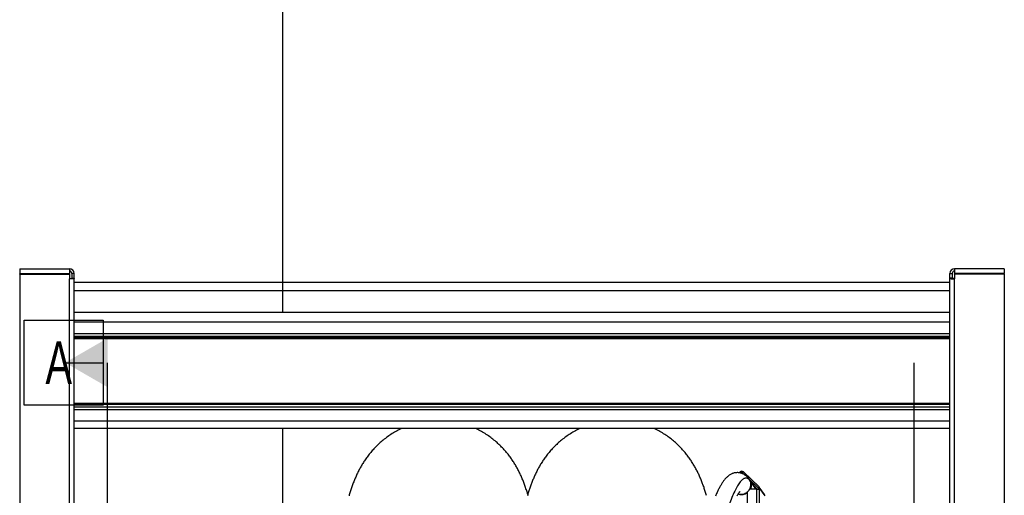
# Model space of a CAD drawing. Extents: x 0 to 420, y -81 to 390.
# Tile 14 of 16: x 152 to 234, y 236 to 276. Entities that reach past the tile are written whole.
import ezdxf

# ---------------------------------------------------------------- set-up
doc = ezdxf.new("R2010")
doc.units = 0
doc.header["$LTSCALE"] = 23.1
for name, color, linetype in [('110528_DXF_DIMENSION', 7, 'CONTINUOUS'), ('110534_DXF_CONTINUOUS_LINE', 7, 'CONTINUOUS'), ('110536_DXF_CONTINUOUS_LINE', 7, 'CONTINUOUS'), ('110660_DXF_CONTINUOUS_LINE', 7, 'CONTINUOUS'), ('110801_DXF_CONTINUOUS_LINE', 7, 'CONTINUOUS'), ('AG_HOSE_125_DXF_CONTINUOUS', 7, 'CONTINUOUS'), ('GUIDE_125_DXF_CONTINUOUS_L', 7, 'CONTINUOUS')]:
    doc.layers.add(name, color=color, linetype=linetype)
doc.styles.get("Standard").update_dxf_attribs({"font": 'txt', "width": 0.7})

msp = doc.modelspace()

# ---------------------------------------------------------------- linework, layer by layer
at = {"layer": '110528_DXF_DIMENSION', "color": 2, "linetype": 'CONTINUOUS'}
for p, q in [((152.75222, 243.72373), (152.75222, 250.72373)), ((152.75222, 250.72373), (159.25222, 250.72373)), ((159.25222, 250.72373), (159.25222, 243.72373)), ((156.12722, 247.22373), (159.25222, 247.22373)), ((159.62722, 164.72489), (159.62722, 247.22373)), ((226.12272, 247.22373), (226.12272, 164.72489)), ((159.25222, 243.72373), (152.75222, 243.72373))]:
    msp.add_line(p, q, dxfattribs=at)
msp.add_solid([(159.62722, 249.24446), (159.62722, 245.20301), (156.12722, 247.22373)], dxfattribs=at)
at = {"layer": '110534_DXF_CONTINUOUS_LINE', "color": 3, "linetype": 'CONTINUOUS'}
for p, q in [((152.37722, 254.97431), (152.37722, 254.57431)), ((152.37722, 254.97431), (156.47722, 254.97431)), ((156.47722, 254.97431), (156.47722, 254.57431)), ((152.37722, 254.57431), (156.47722, 254.57431)), ((152.37722, 254.52932), (152.37722, 212.7493)), ((152.37722, 254.52932), (156.47722, 254.52932)), ((156.47722, 254.52932), (156.47722, 254.13378)), ((156.87722, 206.65118), (156.87722, 254.57431))]:
    msp.add_line(p, q, dxfattribs=at)
at = {"layer": '110534_DXF_CONTINUOUS_LINE', "color": 7, "linetype": 'CONTINUOUS'}
for p, q in [((152.37722, 254.52932), (152.37722, 254.55909)), ((152.37722, 254.55909), (156.47722, 254.55909)), ((156.47722, 254.52932), (156.47722, 254.55909)), ((156.67722, 254.57431), (156.67722, 254.19331)), ((156.87722, 254.57431), (156.67722, 254.57431)), ((156.67722, 254.19331), (156.87722, 254.19331))]:
    msp.add_line(p, q, dxfattribs=at)
at = {"layer": '110534_DXF_CONTINUOUS_LINE', "color": 9, "linetype": 'CONTINUOUS'}
msp.add_line((156.47722, 206.70843), (156.47722, 254.13378), dxfattribs=at)
at = {"layer": '110534_DXF_CONTINUOUS_LINE', "color": 3, "linetype": 'CONTINUOUS'}
msp.add_arc((156.47722, 254.57431), 0.4, 0, 90, dxfattribs=at)
at = {"layer": '110534_DXF_CONTINUOUS_LINE', "color": 7, "linetype": 'CONTINUOUS'}
msp.add_arc((156.47722, 254.57431), 0.2, 0, 90, dxfattribs=at)
msp.add_open_spline([(156.47722, 254.16355), (156.50274, 254.16355), (156.55009, 254.16489), (156.61168, 254.17032), (156.6524, 254.17812), (156.67192, 254.18551), (156.67722, 254.19099), (156.67722, 254.19331)], degree=3, knots=[0, 0, 0, 0, 0.37199971, 0.68878527, 0.90457539, 0.96616636, 1, 1, 1, 1], dxfattribs=at)
at = {"layer": '110534_DXF_CONTINUOUS_LINE', "color": 3, "linetype": 'CONTINUOUS'}
msp.add_open_spline([(156.87722, 254.19331), (156.87722, 254.18867), (156.86662, 254.1777), (156.82759, 254.16292), (156.74614, 254.14732), (156.62297, 254.13647), (156.52827, 254.13378), (156.47722, 254.13378)], degree=3, knots=[0, 0, 0, 0, 0.03383342, 0.09542291, 0.3112148, 0.627999, 1, 1, 1, 1], dxfattribs=at)
at = {"layer": '110536_DXF_CONTINUOUS_LINE', "color": 3, "linetype": 'CONTINUOUS'}
for p, q in [((233.57722, 254.97431), (229.47722, 254.97431)), ((229.47722, 254.97431), (229.47722, 254.57431)), ((233.57722, 254.97431), (233.57722, 254.57431)), ((229.07722, 190.47431), (229.07722, 254.57431)), ((233.57722, 254.57431), (229.47722, 254.57431)), ((233.57722, 254.52932), (229.47722, 254.52932)), ((229.47722, 254.52932), (229.47722, 254.13378)), ((233.57722, 254.52932), (233.57722, 212.7493))]:
    msp.add_line(p, q, dxfattribs=at)
at = {"layer": '110536_DXF_CONTINUOUS_LINE', "color": 7, "linetype": 'CONTINUOUS'}
for p, q in [((229.07722, 254.57431), (229.27722, 254.57431)), ((229.27722, 254.19331), (229.07722, 254.19331)), ((229.27722, 254.57431), (229.27722, 254.19331)), ((233.57722, 254.55909), (229.47722, 254.55909)), ((229.47722, 254.52932), (229.47722, 254.55909)), ((233.57722, 254.52932), (233.57722, 254.55909))]:
    msp.add_line(p, q, dxfattribs=at)
at = {"layer": '110536_DXF_CONTINUOUS_LINE', "color": 9, "linetype": 'CONTINUOUS'}
msp.add_line((229.47722, 206.70843), (229.47722, 254.13378), dxfattribs=at)
at = {"layer": '110536_DXF_CONTINUOUS_LINE', "color": 3, "linetype": 'CONTINUOUS'}
msp.add_arc((229.47722, 254.57431), 0.4, 90, 180, dxfattribs=at)
at = {"layer": '110536_DXF_CONTINUOUS_LINE', "color": 7, "linetype": 'CONTINUOUS'}
msp.add_arc((229.47722, 254.57431), 0.2, 90, 180, dxfattribs=at)
at = {"layer": '110536_DXF_CONTINUOUS_LINE', "color": 3, "linetype": 'CONTINUOUS'}
msp.add_open_spline([(229.07722, 254.19331), (229.07722, 254.18867), (229.08781, 254.1777), (229.12685, 254.16292), (229.2083, 254.14732), (229.33147, 254.13647), (229.42617, 254.13378), (229.47722, 254.13378)], degree=3, knots=[0, 0, 0, 0, 0.03383342, 0.09542291, 0.3112148, 0.627999, 1, 1, 1, 1], dxfattribs=at)
at = {"layer": '110536_DXF_CONTINUOUS_LINE', "color": 7, "linetype": 'CONTINUOUS'}
msp.add_open_spline([(229.47722, 254.16355), (229.4517, 254.16355), (229.40434, 254.16489), (229.34276, 254.17032), (229.30203, 254.17812), (229.28252, 254.18551), (229.27722, 254.19099), (229.27722, 254.19331)], degree=3, knots=[0, 0, 0, 0, 0.37199971, 0.68878527, 0.90457539, 0.96616636, 1, 1, 1, 1], dxfattribs=at)
at = {"layer": '110660_DXF_CONTINUOUS_LINE', "color": 7, "linetype": 'CONTINUOUS'}
for p, q in [((211.71982, 238.14448), (211.78191, 238.20782)), ((212.06169, 238.21627), (213.34757, 236.9823)), ((212.37963, 236.55811), (212.37963, 228.60242)), ((213.17094, 236.80187), (212.57038, 236.78373)), ((213.81008, 236.35409), (213.36918, 236.95759)), ((213.40551, 236.75756), (213.39816, 236.76762)), ((213.40551, 236.84558), (213.40551, 236.75756))]:
    msp.add_line(p, q, dxfattribs=at)
at = {"layer": '110660_DXF_CONTINUOUS_LINE', "color": 9, "linetype": 'CONTINUOUS'}
for p, q in [((211.85186, 238.1407), (211.78191, 238.20782)), ((211.87329, 238.11136), (211.85186, 238.1407)), ((211.99174, 238.14493), (212.06169, 238.21627)), ((212.07636, 238.0291), (211.99174, 238.14493)), ((213.00867, 236.97276), (212.56777, 237.57625)), ((213.17094, 228.62633), (213.17094, 236.80187)), ((213.27763, 236.91095), (213.34757, 236.9823)), ((213.29673, 236.8848), (213.27763, 236.91095)), ((213.3066, 236.84259), (213.40551, 236.84558)), ((213.39816, 228.59207), (213.39816, 236.76762)), ((213.84641, 236.24209), (213.40551, 236.84558))]:
    msp.add_line(p, q, dxfattribs=at)
at = {"layer": '110660_DXF_CONTINUOUS_LINE', "color": 3, "linetype": 'CONTINUOUS'}
for p, q in [((211.83357, 238.12205), (211.85186, 238.1407)), ((211.99174, 238.14493), (212.16827, 237.97552)), ((212.52864, 237.62971), (213.27763, 236.91095)), ((212.96981, 237.02594), (213.20288, 236.80229)), ((213.3066, 236.84259), (213.3066, 236.79608))]:
    msp.add_line(p, q, dxfattribs=at)
at = {"layer": '110660_DXF_CONTINUOUS_LINE', "color": 9, "linetype": 'CONTINUOUS'}
for centre, radius, start, end in [((212.40309, 236.53028), 0.75001, 32.5148722, 36.1538885), ((212.40383, 236.53078), 0.74911, 31.3592465, 32.5131323), ((212.39921, 236.52817), 0.75442, 21.1099555, 31.3457638)]:
    msp.add_arc(centre, radius, start, end, dxfattribs=at)
at = {"layer": '110660_DXF_CONTINUOUS_LINE', "color": 3, "linetype": 'CONTINUOUS'}
msp.add_arc((213.21241, 236.84304), 0.09415, 36.1577181, 46.1575746, dxfattribs=at)
at = {"layer": '110660_DXF_CONTINUOUS_LINE', "color": 7, "linetype": 'CONTINUOUS'}
msp.add_arc((213.21713, 236.84648), 0.18831, 36.1577181, 46.1575746, dxfattribs=at)
for points, knots in [([(212.06169, 238.21627), (212.0257, 238.25081), (211.91976, 238.29123), (211.81758, 238.2442), (211.78191, 238.20782)], [0, 0, 0, 0, 0.49470038, 1, 1, 1, 1]), ([(213.17094, 236.80187), (213.19692, 236.80266), (213.24662, 236.80222), (213.31381, 236.79616), (213.36099, 236.78716), (213.38704, 236.77688), (213.39575, 236.77092), (213.39816, 236.76762)], [0, 0, 0, 0, 0.33444875, 0.63851641, 0.86899139, 0.94733158, 1, 1, 1, 1])]:
    msp.add_open_spline(points, degree=3, knots=knots, dxfattribs=at)
at = {"layer": '110660_DXF_CONTINUOUS_LINE', "color": 3, "linetype": 'CONTINUOUS'}
msp.add_open_spline([(211.99174, 238.14493), (211.97375, 238.16219), (211.92078, 238.18241), (211.86969, 238.15889), (211.85186, 238.1407)], degree=3, knots=[0, 0, 0, 0, 0.49470038, 1, 1, 1, 1], dxfattribs=at)
at = {"layer": '110660_DXF_CONTINUOUS_LINE', "color": 9, "linetype": 'CONTINUOUS'}
for points, knots in [([(212.56777, 237.57625), (212.61453, 237.51225), (212.68827, 237.36797), (212.71311, 237.20795), (212.71311, 237.12823)], [0, 0, 0, 0, 0.49854987, 1, 1, 1, 1]), ([(212.71311, 237.12823), (212.71311, 237.04016), (212.69253, 236.92113), (212.64737, 236.81229), (212.63452, 236.78553)], [0, 0, 0, 0, 0.74792261, 1, 1, 1, 1]), ([(212.37985, 236.47944), (212.27177, 236.40025), (212.01417, 236.29392), (211.73655, 236.32577), (211.61329, 236.3737)], [0, 0, 0, 0, 0.5032665, 1, 1, 1, 1])]:
    msp.add_open_spline(points, degree=3, knots=knots, dxfattribs=at)
at = {"layer": '110660_DXF_CONTINUOUS_LINE', "color": 7, "linetype": 'CONTINUOUS'}
for points in [[(212.37963, 236.55811), (212.45568, 236.62068), (212.52142, 236.69828), (212.57038, 236.78373)], [(213.40551, 236.84558), (213.40551, 236.88483), (213.39233, 236.92589), (213.36917, 236.95758)], [(213.84641, 236.24209), (213.84641, 236.28134), (213.83323, 236.3224), (213.81007, 236.35409)]]:
    msp.add_open_spline(points, degree=3, dxfattribs=at)
at = {"layer": '110660_DXF_CONTINUOUS_LINE', "color": 3, "linetype": 'CONTINUOUS'}
msp.add_open_spline([(213.3066, 236.84259), (213.3066, 236.86222), (213.30001, 236.88275), (213.28843, 236.89859)], degree=3, dxfattribs=at)
at = {"layer": '110801_DXF_CONTINUOUS_LINE', "color": 7, "linetype": 'CONTINUOUS'}
for p, q in [((156.87722, 253.8752), (229.07722, 253.8752)), ((229.07722, 251.37431), (156.87722, 251.37431)), ((229.07722, 241.79409), (156.87722, 241.79409))]:
    msp.add_line(p, q, dxfattribs=at)
at = {"layer": '110801_DXF_CONTINUOUS_LINE', "color": 9, "linetype": 'CONTINUOUS'}
for p, q in [((156.87722, 253.17532), (229.07722, 253.17532)), ((229.07722, 250.57024), (156.87722, 250.57024)), ((156.87722, 249.61912), (229.07722, 249.61912)), ((156.87722, 249.4224), (229.07722, 249.4224)), ((229.07722, 249.26878), (156.87722, 249.26878)), ((229.07722, 249.20321), (156.87722, 249.20321)), ((229.07722, 243.84625), (156.87722, 243.84625)), ((229.07722, 243.77197), (156.87722, 243.77197)), ((229.07722, 243.56398), (156.87722, 243.56398)), ((229.07722, 243.34114), (156.87722, 243.34114)), ((229.07722, 242.39002), (156.87722, 242.39002))]:
    msp.add_line(p, q, dxfattribs=at)
at = {"layer": 'AG_HOSE_125_DXF_CONTINUOUS', "color": 4, "linetype": 'CONTINUOUS'}
for p, q in [((174.07497, 251.37431), (174.07497, 389.79118)), ((174.07497, 228.5151), (174.07497, 241.79409))]:
    msp.add_line(p, q, dxfattribs=at)
at = {"layer": 'AG_HOSE_125_DXF_CONTINUOUS', "color": 7, "linetype": 'CONTINUOUS'}
for points in [[(183.87242, 241.79409), (183.8093, 241.76444), (183.7034, 241.71258), (183.59862, 241.65915), (183.49505, 241.6042), (183.3927, 241.54778), (183.2916, 241.48991), (183.19185, 241.43068), (183.09345, 241.37012), (182.99641, 241.30827), (182.90083, 241.24522), (182.80672, 241.181), (182.71408, 241.11566), (182.623, 241.04931), (182.53349, 240.98198), (182.44554, 240.91372), (182.35925, 240.84463), (182.2746, 240.77478), (182.19159, 240.70419), (182.11026, 240.63296), (182.03061, 240.56113), (181.9526, 240.48873), (181.87627, 240.41586), (181.80161, 240.34254), (181.72858, 240.26883), (181.65722, 240.19479), (181.58752, 240.1205), (181.51945, 240.04596), (181.45293, 239.97117), (181.38796, 239.89618), (181.3245, 239.821), (181.26247, 239.74558), (181.20177, 239.66988), (181.14246, 239.59398), (181.08461, 239.51805), (181.02815, 239.44207), (180.9731, 239.3661), (180.91965, 239.29048), (180.86784, 239.21537), (180.81754, 239.14067), (180.76871, 239.06638), (180.72136, 238.99264), (180.6754, 238.91935), (180.63056, 238.84616), (180.58681, 238.77309), (180.54412, 238.70013), (180.50228, 238.62695), (180.46124, 238.55353), (180.421, 238.47987), (180.38138, 238.40564), (180.34231, 238.33073), (180.30382, 238.25522), (180.26591, 238.17907), (180.22849, 238.10214), (180.19161, 238.02452), (180.15543, 237.94652), (180.11991, 237.86814), (180.08504, 237.78934), (180.05091, 237.71036), (180.01751, 237.63124), (179.9848, 237.55191), (179.9528, 237.47249), (179.92152, 237.39303), (179.8909, 237.31343), (179.86087, 237.23358), (179.83142, 237.15346), (179.80252, 237.07304), (179.77411, 236.99217), (179.74616, 236.91083), (179.71865, 236.82898), (179.69153, 236.74648), (179.66478, 236.66328), (179.63837, 236.57936), (179.61228, 236.4946), (179.58647, 236.40895), (179.56094, 236.32239), (179.53566, 236.23482)], [(194.28128, 236.35403), (194.26905, 236.39564), (194.24237, 236.48441), (194.21527, 236.5726), (194.18775, 236.66016), (194.15982, 236.74699), (194.13147, 236.83316), (194.10267, 236.91867), (194.07351, 237.0033), (194.04397, 237.08704), (194.01403, 237.16999), (193.98371, 237.25204), (193.95304, 237.33315), (193.92196, 237.41346), (193.8904, 237.49314), (193.85834, 237.57224), (193.82576, 237.65079), (193.79257, 237.72895), (193.75875, 237.80678), (193.72428, 237.88428), (193.68914, 237.96147), (193.65328, 238.03842), (193.6167, 238.11511), (193.57944, 238.19142), (193.54147, 238.26738), (193.50279, 238.34301), (193.46343, 238.41816), (193.42343, 238.49282), (193.38273, 238.56703), (193.34129, 238.64086), (193.29916, 238.71422), (193.25626, 238.78722), (193.21239, 238.86018), (193.1675, 238.93312), (193.12159, 239.00602), (193.07447, 239.07914), (193.02605, 239.15251), (192.97636, 239.22606), (192.92528, 239.29988), (192.87276, 239.37397), (192.8188, 239.44827), (192.76334, 239.5228), (192.70631, 239.59755), (192.64772, 239.67246), (192.5876, 239.7474), (192.52593, 239.82235), (192.46267, 239.89727), (192.39785, 239.97207), (192.33147, 240.04669), (192.26347, 240.12113), (192.19384, 240.19535), (192.12253, 240.26932), (192.04954, 240.34299), (191.97486, 240.41632), (191.89844, 240.48927), (191.82028, 240.56178), (191.74045, 240.63375), (191.65894, 240.70513), (191.57571, 240.77587), (191.49088, 240.84585), (191.40441, 240.91503), (191.31632, 240.98337), (191.22668, 241.05075), (191.1355, 241.11713), (191.04278, 241.18248), (190.9486, 241.24668), (190.85298, 241.30972), (190.7559, 241.37155), (190.65748, 241.43207), (190.55772, 241.49125), (190.45664, 241.54907), (190.35432, 241.60543), (190.2508, 241.6603), (190.14607, 241.71366), (190.04024, 241.76544), (189.9792, 241.79409)], [(198.58375, 241.79409), (198.51848, 241.76341), (198.41249, 241.71146), (198.30762, 241.65794), (198.20396, 241.6029), (198.10154, 241.54638), (198.00036, 241.48842), (197.90053, 241.42908), (197.80204, 241.36842), (197.70492, 241.30645), (197.60928, 241.24329), (197.51512, 241.17898), (197.42245, 241.11356), (197.33137, 241.04713), (197.24188, 240.97975), (197.15398, 240.91146), (197.06774, 240.84235), (196.98316, 240.77248), (196.90023, 240.70189), (196.81899, 240.63067), (196.73944, 240.55887), (196.66156, 240.48653), (196.58538, 240.41374), (196.5109, 240.34055), (196.43809, 240.267), (196.36693, 240.19312), (196.2974, 240.11897), (196.22949, 240.04458), (196.16315, 239.96996), (196.09836, 239.89515), (196.0351, 239.82019), (195.97333, 239.74507), (195.91301, 239.66983), (195.85412, 239.59449), (195.79666, 239.51909), (195.74058, 239.44366), (195.68588, 239.36822), (195.63255, 239.29284), (195.58058, 239.21756), (195.52992, 239.14239), (195.4806, 239.06739), (195.43258, 238.99261), (195.38582, 238.91805), (195.34028, 238.84369), (195.29596, 238.76961), (195.2528, 238.69576), (195.21067, 238.62198), (195.16952, 238.54825), (195.12935, 238.47459), (195.09003, 238.40083), (195.05153, 238.32694), (195.01385, 238.25293), (194.9769, 238.1787), (194.94064, 238.10418), (194.90507, 238.0294), (194.87021, 237.95442), (194.83603, 237.87922), (194.80251, 237.80378), (194.76966, 237.72815), (194.73747, 237.65234), (194.70589, 237.57631), (194.67494, 237.50008), (194.64458, 237.42364), (194.6148, 237.34697), (194.5856, 237.27011), (194.55697, 237.19306), (194.52887, 237.11579), (194.50129, 237.03828), (194.47421, 236.96053), (194.44761, 236.8825), (194.42146, 236.80414), (194.39574, 236.72542), (194.37042, 236.64632), (194.34548, 236.56677), (194.32091, 236.48676), (194.29668, 236.40625), (194.27277, 236.32518), (194.24916, 236.24353)], [(209.01772, 236.26728), (208.99308, 236.35198), (208.96815, 236.43595), (208.9429, 236.5192), (208.91733, 236.60174), (208.89142, 236.68364), (208.86515, 236.76493), (208.83849, 236.84566), (208.81142, 236.92586), (208.78391, 237.00561), (208.75593, 237.08497), (208.72746, 237.16395), (208.69847, 237.2426), (208.66893, 237.32096), (208.63883, 237.39904), (208.60815, 237.47686), (208.57686, 237.55443), (208.54495, 237.63177), (208.51235, 237.70897), (208.47905, 237.78607), (208.44503, 237.86305), (208.41026, 237.9399), (208.37471, 238.01668), (208.33838, 238.09335), (208.30127, 238.16985), (208.26336, 238.24618), (208.22464, 238.32236), (208.18514, 238.39826), (208.14486, 238.47387), (208.10376, 238.54923), (208.06186, 238.62427), (208.01919, 238.69894), (207.97568, 238.7733), (207.93125, 238.84748), (207.8859, 238.92146), (207.83959, 238.99524), (207.79218, 239.06902), (207.74367, 239.14276), (207.69401, 239.21647), (207.64304, 239.29036), (207.59069, 239.36443), (207.53697, 239.43863), (207.48173, 239.51309), (207.42489, 239.58783), (207.36646, 239.66276), (207.30645, 239.7378), (207.24482, 239.81293), (207.18155, 239.8881), (207.11666, 239.96321), (207.05013, 240.03822), (206.98195, 240.11308), (206.91214, 240.18769), (206.84071, 240.26199), (206.76762, 240.33595), (206.69291, 240.40949), (206.61658, 240.48255), (206.53859, 240.5551), (206.45894, 240.6271), (206.3776, 240.69852), (206.29456, 240.76929), (206.20988, 240.83934), (206.12353, 240.90863), (206.0355, 240.97711), (205.94591, 241.04466), (205.85475, 241.11122), (205.76201, 241.17676), (205.66781, 241.24118), (205.57215, 241.30442), (205.47502, 241.36646), (205.37653, 241.4272), (205.2767, 241.48661), (205.17552, 241.54464), (205.07309, 241.60123), (204.96944, 241.65633), (204.86458, 241.70992), (204.75859, 241.76192), (204.69025, 241.79409)]]:
    msp.add_lwpolyline(points, dxfattribs=at)
at = {"layer": 'GUIDE_125_DXF_CONTINUOUS_L', "color": 7, "linetype": 'CONTINUOUS'}
for p, q in [((213.04578, 236.92196), (212.53103, 237.62654)), ((213.04578, 236.92196), (213.04575, 236.922)), ((213.12061, 236.8155), (213.04575, 236.922)), ((213.13031, 236.80065), (213.12061, 236.8155))]:
    msp.add_line(p, q, dxfattribs=at)
at = {"layer": 'GUIDE_125_DXF_CONTINUOUS_L', "color": 9, "linetype": 'CONTINUOUS'}
msp.add_line((213.11748, 236.80026), (212.60464, 237.50222), dxfattribs=at)
at = {"layer": 'GUIDE_125_DXF_CONTINUOUS_L', "color": 7, "linetype": 'CONTINUOUS'}
for points in [[(212.53102, 237.62655), (212.49687, 237.67167), (212.45791, 237.71937), (212.41747, 237.765), (212.37543, 237.80858), (212.33178, 237.85005), (212.28658, 237.88925), (212.23978, 237.92616), (212.1914, 237.96068), (212.14169, 237.99259), (212.09067, 238.02184), (212.03841, 238.04836), (211.9853, 238.07197), (211.93155, 238.09261), (211.87716, 238.11032), (211.8222, 238.12511), (211.76687, 238.13695), (211.71122, 238.14586), (211.65507, 238.15188), (211.5985, 238.15498), (211.54167, 238.15513), (211.48455, 238.15229), (211.42704, 238.14641), (211.36947, 238.13748), (211.31245, 238.12557), (211.25604, 238.11076), (211.20033, 238.0931), (211.14595, 238.07288), (211.093, 238.05027), (211.04139, 238.02538), (210.9914, 237.9985), (210.94307, 237.96982), (210.89627, 237.93943), (210.85095, 237.90748), (210.80709, 237.8741), (210.76458, 237.83937), (210.72325, 237.8033), (210.68306, 237.76598), (210.64391, 237.72744), (210.60562, 237.68762), (210.56813, 237.64656), (210.53139, 237.60428), (210.49523, 237.56067), (210.4596, 237.51576), (210.42447, 237.46954), (210.38969, 237.42189), (210.35524, 237.37282), (210.32106, 237.32231), (210.28709, 237.27027), (210.25328, 237.21667), (210.2196, 237.16151), (210.18601, 237.10472), (210.15248, 237.04627), (210.11898, 236.98615), (210.08549, 236.9243), (210.05198, 236.8607), (210.01843, 236.79535), (209.98484, 236.7282), (209.95118, 236.65923), (209.91744, 236.58844), (209.88363, 236.5158), (209.84972, 236.44131), (209.81572, 236.36495), (209.78162, 236.28673), (209.74742, 236.20664)], [(211.54353, 236.25569), (211.56889, 236.29992), (211.59343, 236.34134), (211.61706, 236.37985), (211.63975, 236.41551), (211.66146, 236.44836), (211.68201, 236.47824), (211.70138, 236.50525), (211.7195, 236.52942), (211.73611, 236.55057), (211.75117, 236.56881), (211.76457, 236.58421), (211.77592, 236.59655), (211.78116, 236.60198)]]:
    msp.add_lwpolyline(points, dxfattribs=at)
at = {"layer": 'GUIDE_125_DXF_CONTINUOUS_L', "color": 9, "linetype": 'CONTINUOUS'}
for centre, radius, start, end in [((211.92294, 237.18254), 0.75294, 25.1237664, 36.1350932), ((211.85554, 237.19511), 0.82489, 309.2057241, 309.4453976), ((211.85533, 237.19537), 0.82523, 309.4454354, 310.2664452), ((211.86551, 237.18766), 0.81241, 329.3964732, 329.8025307), ((211.86585, 237.18747), 0.81202, 329.8024125, 331.6590225), ((212.43775, 236.47799), 0.75287, 25.3472973, 36.1357884)]:
    msp.add_arc(centre, radius, start, end, dxfattribs=at)
for points, knots in [([(212.51218, 237.60751), (212.48183, 237.63541), (212.41836, 237.68218), (212.30758, 237.71648), (212.19388, 237.70734), (212.0814, 237.65952), (211.96943, 237.57809), (211.80876, 237.41693), (211.61198, 237.13731), (211.38532, 236.72182), (211.15641, 236.21682), (210.92664, 235.634), (210.69715, 234.9828), (210.46877, 234.27141), (210.15825, 233.22342), (209.78032, 231.80201), (209.34712, 229.97766), (208.9256, 228.01422), (208.51797, 225.9269), (208.12704, 223.72595), (207.75636, 221.41887), (207.28957, 218.16197), (206.90058, 214.80836), (206.63405, 211.42084), (206.55536, 209.72394), (206.53551, 208.89025)], [0, 0, 0, 0, 0.00412294, 0.00775949, 0.01134758, 0.01528708, 0.01983444, 0.02511333, 0.0379802, 0.05384066, 0.07241156, 0.09338345, 0.11647428, 0.14144447, 0.16809185, 0.22577084, 0.28849671, 0.35558563, 0.42657676, 0.50116223, 0.57911807, 0.66023272, 0.83017648, 0.91660698, 1, 1, 1, 1]), ([(212.60464, 237.50222), (212.59726, 237.51232), (212.56893, 237.5495), (212.53738, 237.58433), (212.51218, 237.60751)], [0, 0, 0, 0, 0.26752439, 1, 1, 1, 1]), ([(212.58054, 236.80199), (212.63791, 236.90836), (212.70513, 237.14891), (212.65523, 237.39429), (212.60464, 237.50222)], [0, 0, 0, 0, 0.50347336, 1, 1, 1, 1]), ([(211.63283, 236.40457), (211.75693, 236.367), (212.02976, 236.35495), (212.27531, 236.473), (212.37696, 236.55592)], [0, 0, 0, 0, 0.49709347, 1, 1, 1, 1])]:
    msp.add_open_spline(points, degree=3, knots=knots, dxfattribs=at)
msp.add_open_spline([(212.38871, 236.56568), (212.45809, 236.62446), (212.51847, 236.6958), (212.56476, 236.77407)], degree=3, dxfattribs=at)

# ---------------------------------------------------------------- texts
at = {"layer": '110528_DXF_DIMENSION', "color": 2, "linetype": 'CONTINUOUS', "insert": (154.50222, 248.97373), "char_height": 3.5, "width": 4.5, "attachment_point": 1}
msp.add_mtext('A', dxfattribs=at)

doc.saveas('drawing.dxf')
